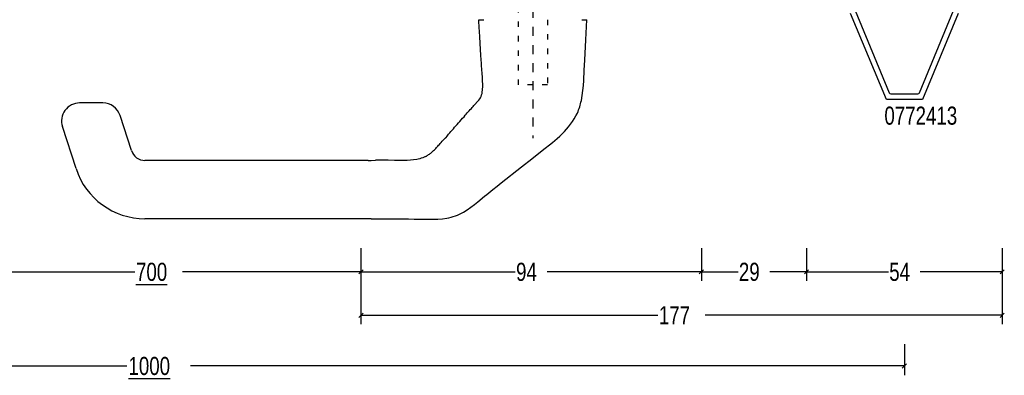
# Model space of a CAD drawing. Header units: millimetres. Extents: x 0 to 10560344, y -63228 to 177747.
# Tile 31 of 125: x 105416 to 105688, y -41403 to -41305. Entities that reach past the tile are written whole.
import ezdxf
from ezdxf.enums import TextEntityAlignment as Align

# ---------------------------------------------------------------- set-up
doc = ezdxf.new("R2010")
doc.units = ezdxf.units.MM
doc.linetypes.add('OGLT1', pattern=[4, 1.5, -2.5])
doc.linetypes.add('OGLT2', pattern=[5, 2.5, -2.5])
doc.styles.add('ORGADATA', font='txt', dxfattribs={"oblique": 1})

msp = doc.modelspace()

# ---------------------------------------------------------------- linework, layer by layer
at = {"color": 8, "linetype": 'OGLT1'}
for p, q in [((105553.48, -41323.23), (105553.48, -41185.23)), ((105561.48, -41185.23), (105561.48, -41323.23)), ((105561.48, -41323.23), (105553.48, -41323.23))]:
    msp.add_line(p, q, dxfattribs=at)
at = {"color": 4, "linetype": 'OGLT2'}
msp.add_line((105557.48, -41287.23), (105557.48, -41337.94), dxfattribs=at)
at = {"color": 8, "linetype": 'Continuous'}
for p, q in [((105542.57, -41306.08), (105542.52, -41305.23)), ((105542.54, -41305.23), (105542.55, -41305.23)), ((105542.55, -41305.23), (105542.57, -41305.23)), ((105542.57, -41305.23), (105542.6, -41305.23)), ((105542.62, -41306.88), (105542.57, -41306.08)), ((105542.6, -41305.23), (105542.63, -41305.23)), ((105542.63, -41305.23), (105542.66, -41305.23)), ((105542.66, -41305.23), (105542.7, -41305.23)), ((105542.7, -41305.23), (105542.74, -41305.23)), ((105542.74, -41305.23), (105542.79, -41305.23)), ((105542.79, -41305.23), (105542.84, -41305.23)), ((105542.84, -41305.23), (105542.9, -41305.23)), ((105542.9, -41305.23), (105542.96, -41305.23)), ((105542.96, -41305.23), (105543.03, -41305.23)), ((105543.03, -41305.23), (105543.1, -41305.23)), ((105543.1, -41305.23), (105543.18, -41305.23)), ((105543.18, -41305.23), (105543.26, -41305.23)), ((105543.26, -41305.23), (105543.34, -41305.23)), ((105543.34, -41305.23), (105543.43, -41305.23)), ((105543.43, -41305.23), (105543.53, -41305.23)), ((105543.53, -41305.23), (105543.62, -41305.23)), ((105543.62, -41305.23), (105543.73, -41305.23)), ((105543.73, -41305.23), (105543.84, -41305.23)), ((105543.84, -41305.23), (105543.96, -41305.23)), ((105570.96, -41305.23), (105571.07, -41305.23)), ((105571.07, -41305.23), (105571.18, -41305.23)), ((105571.18, -41305.23), (105571.28, -41305.23)), ((105571.28, -41305.23), (105571.37, -41305.23)), ((105571.37, -41305.23), (105571.46, -41305.23)), ((105571.46, -41305.23), (105571.55, -41305.23)), ((105571.55, -41305.23), (105571.63, -41305.23)), ((105571.63, -41305.23), (105571.71, -41305.23)), ((105571.71, -41305.23), (105571.78, -41305.23)), ((105571.78, -41305.23), (105571.85, -41305.23)), ((105571.85, -41305.23), (105571.92, -41305.23)), ((105571.92, -41305.23), (105571.98, -41305.23)), ((105571.98, -41305.23), (105572.04, -41305.23)), ((105572.04, -41305.23), (105572.09, -41305.23)), ((105572.05, -41310.82), (105572.39, -41305.23)), ((105572.09, -41305.23), (105572.14, -41305.23)), ((105572.14, -41305.23), (105572.18, -41305.23)), ((105572.18, -41305.23), (105572.22, -41305.23)), ((105572.22, -41305.23), (105572.26, -41305.23)), ((105572.26, -41305.23), (105572.29, -41305.23)), ((105572.29, -41305.23), (105572.32, -41305.23)), ((105572.32, -41305.23), (105572.34, -41305.23)), ((105572.34, -41305.23), (105572.36, -41305.23)), ((105572.36, -41305.23), (105572.38, -41305.23)), ((105542.67, -41307.61), (105542.62, -41306.88)), ((105542.71, -41308.29), (105542.67, -41307.61)), ((105542.74, -41308.93), (105542.71, -41308.29)), ((105542.78, -41309.51), (105542.74, -41308.93)), ((105542.81, -41310.06), (105542.78, -41309.51)), ((105542.84, -41310.58), (105542.81, -41310.06)), ((105542.87, -41311.06), (105542.84, -41310.58)), ((105542.89, -41311.53), (105542.87, -41311.06)), ((105542.92, -41311.97), (105542.89, -41311.53)), ((105542.94, -41312.39), (105542.92, -41311.97)), ((105571.75, -41316.41), (105572.05, -41310.82)), ((105542.97, -41312.81), (105542.94, -41312.39)), ((105542.99, -41313.23), (105542.97, -41312.81)), ((105543.02, -41313.64), (105542.99, -41313.23)), ((105543.04, -41314.06), (105543.02, -41313.64)), ((105543.07, -41314.48), (105543.04, -41314.06)), ((105543.1, -41314.93), (105543.07, -41314.48)), ((105543.13, -41315.41), (105543.1, -41314.93)), ((105543.16, -41315.92), (105543.13, -41315.41)), ((105543.19, -41316.46), (105543.16, -41315.92)), ((105543.23, -41317.01), (105543.19, -41316.46)), ((105543.27, -41317.58), (105543.23, -41317.01)), ((105543.31, -41318.14), (105543.27, -41317.58)), ((105571.63, -41319.21), (105571.75, -41316.41)), ((105543.36, -41318.7), (105543.31, -41318.14)), ((105543.4, -41319.26), (105543.36, -41318.7)), ((105543.44, -41319.8), (105543.4, -41319.26)), ((105543.48, -41320.34), (105543.44, -41319.8)), ((105543.52, -41320.87), (105543.48, -41320.34)), ((105571.49, -41322.01), (105571.63, -41319.21)), ((105543.55, -41321.39), (105543.52, -41320.87)), ((105543.57, -41321.9), (105543.55, -41321.39)), ((105543.59, -41322.4), (105543.57, -41321.9)), ((105543.61, -41322.89), (105543.59, -41322.4)), ((105543.61, -41323.37), (105543.61, -41322.89)), ((105571.39, -41323.41), (105571.49, -41322.01)), ((105543.31, -41326.01), (105543.42, -41325.6)), ((105543.42, -41325.6), (105543.5, -41325.18)), ((105543.5, -41325.18), (105543.55, -41324.74)), ((105543.55, -41324.74), (105543.58, -41324.29)), ((105543.58, -41324.29), (105543.6, -41323.84)), ((105543.6, -41323.84), (105543.61, -41323.37)), ((105571.07, -41326.19), (105571.25, -41324.8)), ((105571.25, -41324.8), (105571.39, -41323.41)), ((105432.88, -41328.23), (105432.36, -41328.23)), ((105434.95, -41328.23), (105432.88, -41328.23)), ((105436.18, -41328.23), (105434.95, -41328.23)), ((105438.25, -41328.23), (105436.18, -41328.23)), ((105438.77, -41328.23), (105438.25, -41328.23)), ((105542.26, -41327.76), (105541.34, -41328.77)), ((105542.26, -41327.76), (105542.53, -41327.44)), ((105542.53, -41327.44), (105542.77, -41327.11)), ((105542.77, -41327.11), (105542.98, -41326.77)), ((105542.98, -41326.77), (105543.17, -41326.4)), ((105543.17, -41326.4), (105543.31, -41326.01)), ((105570.83, -41327.57), (105571.07, -41326.19)), ((105539.08, -41331.29), (105539.36, -41330.98)), ((105539.36, -41330.98), (105539.63, -41330.67)), ((105539.63, -41330.67), (105539.9, -41330.37)), ((105539.9, -41330.37), (105540.19, -41330.04)), ((105540.19, -41330.04), (105540.47, -41329.73)), ((105540.47, -41329.73), (105540.72, -41329.45)), ((105540.72, -41329.45), (105540.95, -41329.19)), ((105540.95, -41329.19), (105541.16, -41328.97)), ((105541.16, -41328.97), (105541.34, -41328.77)), ((105569.33, -41331.81), (105569.73, -41331.01)), ((105446.68, -41341.39), (105443.53, -41331.68)), ((105536.57, -41334.15), (105536.93, -41333.74)), ((105536.93, -41333.74), (105537.3, -41333.32)), ((105537.3, -41333.32), (105537.68, -41332.88)), ((105537.68, -41332.88), (105538.07, -41332.45)), ((105538.07, -41332.45), (105538.45, -41332.02)), ((105538.45, -41332.02), (105538.78, -41331.64)), ((105538.78, -41331.64), (105539.08, -41331.29)), ((105567.87, -41334.09), (105568.39, -41333.35)), ((105568.39, -41333.35), (105568.88, -41332.59)), ((105568.88, -41332.59), (105569.33, -41331.81)), ((105431.37, -41346.37), (105427.6, -41334.77)), ((105534.19, -41336.82), (105534.51, -41336.46)), ((105534.51, -41336.46), (105534.84, -41336.09)), ((105534.84, -41336.09), (105535.17, -41335.72)), ((105535.17, -41335.72), (105535.51, -41335.34)), ((105535.51, -41335.34), (105535.86, -41334.95)), ((105535.86, -41334.95), (105536.21, -41334.55)), ((105536.21, -41334.55), (105536.57, -41334.15)), ((105565.51, -41336.8), (105566.14, -41336.15)), ((105566.14, -41336.15), (105566.74, -41335.49)), ((105566.74, -41335.49), (105567.32, -41334.8)), ((105567.32, -41334.8), (105567.87, -41334.09)), ((105531.88, -41339.45), (105532.14, -41339.15)), ((105532.14, -41339.15), (105532.44, -41338.8)), ((105532.44, -41338.8), (105532.8, -41338.39)), ((105532.8, -41338.39), (105533.23, -41337.91)), ((105533.88, -41337.17), (105533.23, -41337.91)), ((105533.88, -41337.17), (105533.23, -41337.91)), ((105533.88, -41337.17), (105534.19, -41336.82)), ((105559.99, -41341.4), (105562.83, -41339.19)), ((105562.83, -41339.19), (105563.52, -41338.62)), ((105563.52, -41338.62), (105564.2, -41338.03)), ((105564.2, -41338.03), (105564.87, -41337.42)), ((105564.87, -41337.42), (105565.51, -41336.8)), ((105529.08, -41342.22), (105529.28, -41342.07)), ((105529.28, -41342.07), (105529.47, -41341.91)), ((105529.47, -41341.91), (105529.67, -41341.74)), ((105529.67, -41341.74), (105529.87, -41341.56)), ((105529.87, -41341.56), (105530.06, -41341.38)), ((105530.06, -41341.38), (105530.26, -41341.19)), ((105530.26, -41341.19), (105530.46, -41340.99)), ((105530.46, -41340.99), (105530.67, -41340.78)), ((105530.67, -41340.78), (105530.87, -41340.56)), ((105530.87, -41340.56), (105531.07, -41340.35)), ((105531.07, -41340.35), (105531.26, -41340.15)), ((105531.26, -41340.15), (105531.45, -41339.93)), ((105531.45, -41339.93), (105531.65, -41339.7)), ((105531.65, -41339.7), (105531.88, -41339.45)), ((105557.16, -41343.62), (105559.99, -41341.4)), ((105512, -41344.09), (105450.39, -41344.09)), ((105512.78, -41344.08), (105514.02, -41344.05)), ((105515.77, -41344.04), (105514.02, -41344.05)), ((105517.52, -41344.05), (105515.77, -41344.04)), ((105519.27, -41344.09), (105517.52, -41344.05)), ((105521.02, -41344.12), (105519.27, -41344.09)), ((105522.78, -41344.11), (105521.02, -41344.12)), ((105523.65, -41344.07), (105522.78, -41344.11)), ((105524.53, -41343.98), (105523.65, -41344.07)), ((105525.39, -41343.85), (105524.53, -41343.98)), ((105525.82, -41343.75), (105525.39, -41343.85)), ((105526.24, -41343.64), (105525.82, -41343.75)), ((105526.66, -41343.51), (105526.24, -41343.64)), ((105527.07, -41343.36), (105526.66, -41343.51)), ((105527.47, -41343.19), (105527.07, -41343.36)), ((105527.86, -41342.99), (105527.47, -41343.19)), ((105527.86, -41342.99), (105528.07, -41342.88)), ((105528.07, -41342.88), (105528.28, -41342.76)), ((105528.28, -41342.76), (105528.48, -41342.63)), ((105528.48, -41342.63), (105528.68, -41342.5)), ((105528.68, -41342.5), (105528.88, -41342.36)), ((105528.88, -41342.36), (105529.08, -41342.22)), ((105554.35, -41345.85), (105557.16, -41343.62)), ((105548.73, -41350.32), (105554.35, -41345.85)), ((105545.28, -41353.04), (105545.85, -41352.58)), ((105545.85, -41352.58), (105546.42, -41352.13)), ((105546.42, -41352.13), (105547.58, -41351.22)), ((105547.58, -41351.22), (105548.73, -41350.32)), ((105541.3, -41356.28), (105542.25, -41355.51)), ((105542.25, -41355.51), (105544.14, -41353.95)), ((105544.14, -41353.95), (105544.71, -41353.5)), ((105544.71, -41353.5), (105545.28, -41353.04)), ((105537.75, -41358.69), (105538.29, -41358.39)), ((105538.29, -41358.39), (105539.32, -41357.74)), ((105539.32, -41357.74), (105540.32, -41357.03)), ((105540.32, -41357.03), (105541.3, -41356.28)), ((105512, -41360.19), (105450.39, -41360.19)), ((105512.78, -41360.2), (105513.3, -41360.21)), ((105513.3, -41360.21), (105516.56, -41360.21)), ((105516.56, -41360.21), (105519.82, -41360.23)), ((105519.82, -41360.23), (105523.08, -41360.27)), ((105523.08, -41360.27), (105524.71, -41360.3)), ((105524.71, -41360.3), (105526.34, -41360.33)), ((105526.34, -41360.33), (105527.57, -41360.35)), ((105527.57, -41360.35), (105528.79, -41360.36)), ((105528.79, -41360.36), (105530.02, -41360.34)), ((105530.02, -41360.34), (105531.24, -41360.29)), ((105531.24, -41360.29), (105532.47, -41360.2)), ((105532.47, -41360.2), (105533.69, -41360.04)), ((105533.69, -41360.04), (105534.3, -41359.93)), ((105534.3, -41359.93), (105534.9, -41359.8)), ((105534.9, -41359.8), (105535.49, -41359.63)), ((105535.49, -41359.63), (105536.07, -41359.44)), ((105536.07, -41359.44), (105536.64, -41359.22)), ((105536.64, -41359.22), (105537.2, -41358.97)), ((105537.2, -41358.97), (105537.75, -41358.69))]:
    msp.add_line(p, q, dxfattribs=at)
at = {"color": 3, "linetype": 'Continuous'}
for p, q in [((105509.98, -41368.36), (105509.98, -41377.36)), ((105509.98, -41368.36), (105509.98, -41377.36)), ((105509.98, -41368.36), (105509.98, -41389.36)), ((105603.98, -41368.36), (105603.98, -41377.36)), ((105603.98, -41368.36), (105603.98, -41377.36)), ((105632.98, -41368.36), (105632.98, -41377.36)), ((105632.98, -41368.36), (105632.98, -41377.36)), ((105686.98, -41368.36), (105686.98, -41377.36)), ((105686.98, -41368.36), (105686.98, -41389.36)), ((105509.39, -41375.45), (105510.57, -41374.27)), ((105509.39, -41375.45), (105510.57, -41374.27)), ((105603.39, -41375.45), (105604.57, -41374.27)), ((105603.39, -41375.45), (105604.57, -41374.27)), ((105632.39, -41375.45), (105633.57, -41374.27)), ((105632.39, -41375.45), (105633.57, -41374.27)), ((105686.39, -41375.45), (105687.57, -41374.27)), ((105398.36, -41374.86), (105447.6, -41374.86)), ((105509.98, -41374.86), (105460.74, -41374.86)), ((105509.98, -41374.86), (105552.6, -41374.86)), ((105603.98, -41374.86), (105561.36, -41374.86)), ((105603.98, -41374.86), (105614.1, -41374.86)), ((105632.98, -41374.86), (105622.86, -41374.86)), ((105632.98, -41374.86), (105655.6, -41374.86)), ((105686.98, -41374.86), (105664.36, -41374.86)), ((105509.39, -41387.45), (105510.57, -41386.27)), ((105509.98, -41386.86), (105591.91, -41386.86)), ((105686.98, -41386.86), (105605.05, -41386.86)), ((105686.39, -41387.45), (105687.57, -41386.27)), ((105659.98, -41394.86), (105659.98, -41403.36)), ((105248.36, -41400.86), (105445.41, -41400.86)), ((105659.98, -41400.86), (105462.93, -41400.86)), ((105659.39, -41401.45), (105660.57, -41400.27))]:
    msp.add_line(p, q, dxfattribs=at)
at = {"color": 0, "linetype": 'Continuous'}
msp.add_lwpolyline([(105684.98, -41293.23), (105634.98, -41293.23, 0.414214), (105634.48, -41293.73), (105634.48, -41301.23, 0.414214), (105634.98, -41301.73), (105644.98, -41301.73, -0.303529), (105646.37, -41302.65), (105655.79, -41325.42, 0.303347), (105656.26, -41325.73), (105659.98, -41325.73), (105663.7, -41325.73, 0.303347), (105664.16, -41325.42), (105673.59, -41302.65, -0.303529), (105674.98, -41301.73), (105684.98, -41301.73, 0.414214), (105685.48, -41301.23), (105685.48, -41293.73, 0.414214), (105684.98, -41293.23)], format="xyb", close=True, dxfattribs=at)
msp.add_lwpolyline([(105674.85, -41303.54), (105664.98, -41327.23), (105655.01, -41327.23), (105645.11, -41303.54, 0.303347)], format="xyb", dxfattribs=at)
at = {"color": 8, "linetype": 'Continuous'}
for centre, radius, start, end in [((105432.36, -41333.23), 5, 90, 198), ((105438.77, -41333.23), 5, 18, 90), ((105554.99, -41324.4), 16.15, 335.8598, 348.7104), ((105450.39, -41340.19), 3.9, 198, 270), ((105512, -41314.09), 30, 270, 271.5), ((105450.39, -41340.19), 20, 198, 270), ((105512, -41390.19), 30, 88.5, 90)]:
    msp.add_arc(centre, radius, start, end, dxfattribs=at)

# ---------------------------------------------------------------- texts
at = {"color": 0, "style": 'ORGADATA', "width": 0.772222}
msp.add_text('0772413', height=5, dxfattribs=at).set_placement((105674.57, -41334.23), align=Align.RIGHT)
at = {"color": 3, "style": 'ORGADATA', "width": 0.772222}
for s, p in [('%%u700', (105447.91, -41377.36)), ('94', (105552.81, -41377.36)), ('29', (105614.31, -41377.36)), ('54', (105655.81, -41377.36)), ('177', (105592.22, -41389.36)), ('%%u1000', (105445.83, -41403.36))]:
    msp.add_text(s, height=5, dxfattribs=at).set_placement(p)

doc.saveas('drawing.dxf')
